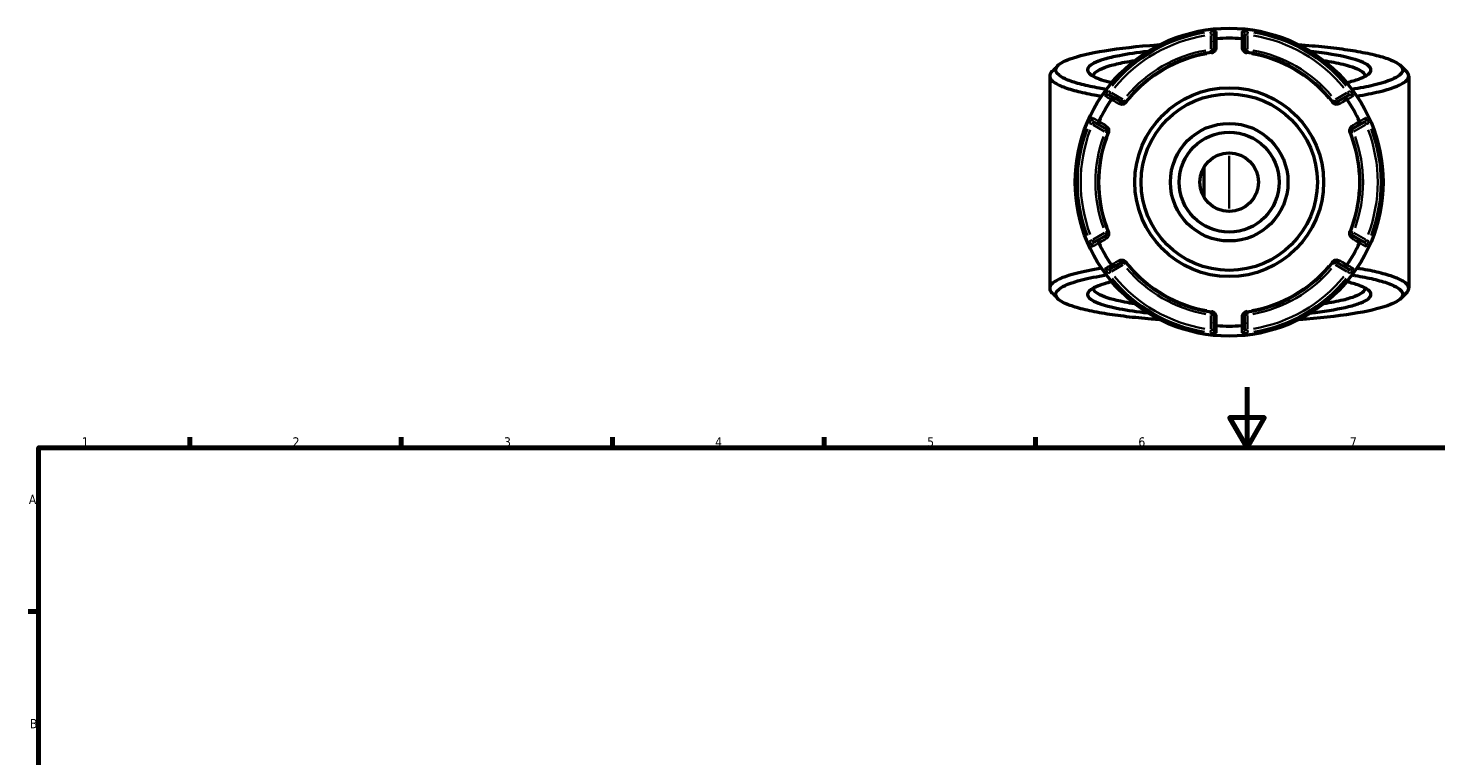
# Model space of a CAD drawing. Header units: millimetres. Extents: x 0 to 898, y 0 to 835.
# Tile 8 of 10: x 17 to 483, y 472 to 713. Entities that reach past the tile are written whole.
import ezdxf

# ---------------------------------------------------------------- set-up
doc = ezdxf.new("R2010")
doc.units = ezdxf.units.MM
for name, color, linetype, lineweight in [('Border (ANSI)', 7, 'Continuous', 70), ('Visible (ANSI)', 7, 'Continuous', 50), ('Visible Narrow (ANSI)', 7, 'Continuous', 35)]:
    doc.layers.add(name, color=color, linetype=linetype, lineweight=lineweight)
doc.styles.add('Note Text (ANSI)', font='tahoma.ttf')

# ---------------------------------------------------------------- blocks, each defined once
blk = doc.blocks.new('Borders Default Border')
at = {"layer": 'Border (ANSI)'}
for p, q in [((70.08, 574), (70.08, 577.45)), ((140.17, 574), (140.17, 577.45)), ((210.25, 574), (210.25, 577.45)), ((280.33, 574), (280.33, 577.45)), ((350.42, 574), (350.42, 577.45)), ((20, 519.75), (16.55, 519.75))]:
    blk.add_line(p, q, dxfattribs=at)
at = {"layer": 'Border (ANSI)', "flags": 128}
for points in [[(420.5, 594), (420.5, 574), (414.73, 584), (426.27, 584), (420.5, 574)], [(20, 20), (20, 574), (821, 574), (821, 20), (20, 20)]]:
    blk.add_lwpolyline(points, dxfattribs=at)
at = {"layer": 'Border (ANSI)', "char_height": 3.05, "attachment_point": 7, "style": 'Note Text (ANSI)'}
for s, insert in [('1', (34.35, 574.4)), ('2', (104.2, 574.4)), ('3', (174.26, 574.34)), ('4', (244.23, 574.4)), ('5', (314.48, 574.34)), ('6', (384.49, 574.34)), ('7', (454.6, 574.4)), ('A', (16.78, 555.35)), ('B', (17.15, 481.1))]:
    blk.add_mtext(s, dxfattribs=dict(at, insert=insert))

msp = doc.modelspace()

# ---------------------------------------------------------------- linework, layer by layer
at = {"layer": 'Visible (ANSI)'}
for p, q in [((409.491, 710.798), (409.491, 708.448)), ((419.691, 708.448), (419.691, 710.798)), ((409.491, 708.448), (409.491, 705.865)), ((419.691, 705.865), (419.691, 708.448)), ((355.091, 697.086), (355.091, 626.787)), ((474.091, 697.086), (474.091, 626.787)), ((376.861, 689.609), (374.825, 690.784)), ((454.357, 690.784), (452.321, 689.609)), ((379.098, 688.317), (376.861, 689.609)), ((452.321, 689.609), (450.084, 688.317)), ((369.725, 681.951), (371.761, 680.775)), ((457.421, 680.775), (459.457, 681.951)), ((371.761, 680.775), (373.998, 679.484)), ((455.184, 679.484), (457.421, 680.775)), ((406.151, 666.794), (406.151, 657.079)), ((373.998, 644.389), (371.761, 643.097)), ((457.421, 643.097), (455.184, 644.389)), ((371.761, 643.097), (369.725, 641.922)), ((459.457, 641.922), (457.421, 643.097)), ((376.861, 634.264), (379.098, 635.555)), ((450.084, 635.555), (452.321, 634.264)), ((374.825, 633.089), (376.861, 634.264)), ((452.321, 634.264), (454.357, 633.089)), ((409.491, 618.008), (409.491, 615.425)), ((419.691, 615.425), (419.691, 618.008)), ((409.491, 615.425), (409.491, 613.074)), ((419.691, 613.074), (419.691, 615.425))]:
    msp.add_line(p, q, dxfattribs=at)
for radius in [51, 31.278, 29.214, 19.476, 16.555, 9.738]:
    msp.add_circle((414.591, 661.936), radius, dxfattribs=at)
for radius, start, end in [(47.656, 84.99009, 95.00991), (43.35, 97.90565, 142.09435), (43.35, 37.90565, 82.09435), (47.656, 144.99009, 155.00991), (47.656, 24.99009, 35.00991), (43.35, 157.90565, 202.09435), (43.35, 337.90565, 22.09435), (47.656, 204.99009, 215.00991), (47.656, 324.99009, 335.00991), (43.35, 217.90565, 262.09435), (43.35, 277.90565, 322.09435), (47.656, 264.99009, 275.00991)]:
    msp.add_arc((414.591, 661.936), radius, start, end, dxfattribs=at)
for points, knots in [([(409.491, 708.448), (409.491, 708.449), (409.491, 708.451), (409.492, 708.571), (409.515, 708.688), (409.604, 708.909), (409.67, 709.011), (409.838, 709.188), (409.939, 709.261), (410.162, 709.366), (410.281, 709.398), (410.404, 709.409)], [-0.15364842, -0.15364842, -0.15364842, -0.15364842, -0.15317321, -0.15317321, -0.11406278, -0.11406278, -0.07546114, -0.07546114, -0.03695909, -0.03695909, 0, 0, 0, 0]), ([(419.691, 708.448), (419.691, 708.449), (419.691, 708.451), (419.69, 708.571), (419.667, 708.688), (419.578, 708.909), (419.512, 709.011), (419.345, 709.188), (419.243, 709.261), (419.02, 709.366), (418.901, 709.398), (418.779, 709.409)], [-0.00047632, -0.00047632, -0.00047632, -0.00047632, 0, 0, 0.03920164, 0.03920164, 0.07789329, 0.07789329, 0.11648513, 0.11648513, 0.1535304, 0.1535304, 0.1535304, 0.1535304]), ([(373.884, 692.66), (373.067, 692.791), (372.275, 692.925), (369.373, 693.446), (367.441, 693.858), (363.928, 694.757), (362.378, 695.247), (359.853, 696.262), (358.877, 696.788), (357.064, 698.23), (356.798, 699.164), (357.418, 700.084), (358.038, 701.004), (359.545, 701.908), (364.617, 703.759), (368.513, 704.683), (378.293, 706.286), (384.249, 706.953), (391.061, 707.445), (391.356, 707.466), (391.653, 707.487)], [0.7867953, 0.7867953, 0.7867953, 0.7867953, 0.8471508, 0.8471508, 1.0154019, 1.0154019, 1.194596, 1.194596, 1.3737901, 1.3737901, 1.6774634, 1.6774634, 1.6774634, 1.9811367, 1.9811367, 2.3404576, 2.3404576, 2.7142273, 2.7142273, 2.7310823, 2.7310823, 2.7310823, 2.7310823]), ([(387.618, 705.219), (384.094, 704.827), (380.91, 704.358), (376.299, 703.462), (374.631, 703.066), (371.798, 702.232), (370.633, 701.793), (368.319, 700.621), (367.591, 699.866), (367.591, 699.111), (367.591, 698.356), (368.319, 697.602), (371.11, 696.188), (373.127, 695.526), (375.697, 694.924)], [0.6110292, 0.6110292, 0.6110292, 0.6110292, 0.8856997, 0.8856997, 1.076369, 1.076369, 1.2670383, 1.2670383, 1.5707963, 1.5707963, 1.5707963, 1.8745543, 1.8745543, 2.1671061, 2.1671061, 2.1671061, 2.1671061]), ([(409.491, 705.865), (409.491, 705.726), (409.463, 705.586), (409.319, 705.269), (409.173, 705.091), (408.854, 704.927), (408.743, 704.89), (408.629, 704.874)], [0, 0, 0, 0, 0.11734182, 0.11734182, 0.27620858, 0.27620858, 0.34541645, 0.34541645, 0.34541645, 0.34541645]), ([(420.554, 704.874), (420.511, 704.88), (420.469, 704.889), (420.361, 704.918), (420.298, 704.943), (420.161, 705.012), (420.091, 705.061), (419.975, 705.163), (419.927, 705.216), (419.826, 705.353), (419.78, 705.441), (419.71, 705.64), (419.691, 705.753), (419.691, 705.865)], [0, 0, 0, 0, 0.02585168, 0.02585168, 0.06721438, 0.06721438, 0.12305037, 0.12305037, 0.17415567, 0.17415567, 0.25081718, 0.25081718, 0.34541583, 0.34541583, 0.34541583, 0.34541583]), ([(437.53, 707.487), (439.063, 707.381), (440.567, 707.264), (444.873, 706.892), (447.581, 706.61), (452.659, 705.976), (455.03, 705.625), (459.511, 704.839), (461.593, 704.401), (465.231, 703.472), (466.787, 702.982), (470.198, 701.613), (471.512, 700.701), (471.938, 699.778), (472.363, 698.856), (471.899, 697.923), (468.996, 695.96), (466.214, 694.943), (460.32, 693.542), (457.936, 693.081), (455.296, 692.661)], [0.4105104, 0.4105104, 0.4105104, 0.4105104, 0.4977611, 0.4977611, 0.6662728, 0.6662728, 0.8347845, 0.8347845, 1.0143978, 1.0143978, 1.1940112, 1.1940112, 1.4977294, 1.4977294, 1.4977294, 1.8014476, 1.8014476, 2.1597208, 2.1597208, 2.3547973, 2.3547973, 2.3547973, 2.3547973]), ([(453.486, 694.924), (455.061, 695.293), (456.428, 695.683), (459.488, 696.78), (460.749, 697.516), (461.288, 698.265), (461.827, 699.014), (461.644, 699.776), (459.624, 701.448), (457.367, 702.344), (450.882, 703.946), (446.639, 704.65), (441.666, 705.208), (441.615, 705.214), (441.565, 705.219)], [0.9744866, 0.9744866, 0.9744866, 0.9744866, 1.1536122, 1.1536122, 1.4570397, 1.4570397, 1.4570397, 1.7604673, 1.7604673, 2.1418878, 2.1418878, 2.5266456, 2.5266456, 2.5305634, 2.5305634, 2.5305634, 2.5305634]), ([(369.599, 696.955), (369.592, 697.015), (369.589, 697.076), (369.592, 697.136), (369.624, 697.859), (370.353, 698.582), (372.614, 699.703), (373.744, 700.123), (376.481, 700.919), (378.086, 701.297), (380.976, 701.855), (382.126, 702.053), (383.341, 702.24)], [-1.59618364, -1.59618364, -1.59618364, -1.59618364, -1.57079631, -1.57079631, -1.57079631, -1.26703832, -1.26703832, -1.07636902, -1.07636902, -0.88569971, -0.88569971, -0.77256699, -0.77256699, -0.77256699, -0.77256699]), ([(445.84, 702.24), (448.279, 701.864), (450.455, 701.444), (455.416, 700.23), (457.609, 699.373), (459.354, 697.98), (459.642, 697.467), (459.583, 696.955)], [-2.36902561, -2.36902561, -2.36902561, -2.36902561, -2.14188777, -2.14188777, -1.76046728, -1.76046728, -1.54540901, -1.54540901, -1.54540901, -1.54540901]), ([(355.829, 698.57), (355.687, 698.428), (355.565, 698.285), (355.463, 698.141), (354.791, 697.191), (355.033, 696.225), (356.861, 694.732), (357.853, 694.188), (360.437, 693.136), (362.028, 692.629), (365.645, 691.696), (367.639, 691.268), (370.639, 690.727), (371.461, 690.587), (372.308, 690.452)], [-1.72323137, -1.72323137, -1.72323137, -1.72323137, -1.67746339, -1.67746339, -1.67746339, -1.37379006, -1.37379006, -1.19459598, -1.19459598, -1.0154019, -1.0154019, -0.84715078, -0.84715078, -0.78665334, -0.78665334, -0.78665334, -0.78665334]), ([(456.872, 690.452), (459.606, 690.889), (462.07, 691.368), (468.145, 692.822), (470.994, 693.875), (473.933, 695.907), (474.38, 696.872), (473.909, 697.826), (473.786, 698.075), (473.6, 698.323), (473.352, 698.57)], [-2.35493931, -2.35493931, -2.35493931, -2.35493931, -2.15972076, -2.15972076, -1.8014476, -1.8014476, -1.49772942, -1.49772942, -1.49772942, -1.41836128, -1.41836128, -1.41836128, -1.41836128]), ([(375.573, 689.299), (375.643, 689.4), (375.73, 689.487), (375.933, 689.628), (376.047, 689.679), (376.284, 689.736), (376.405, 689.741), (376.641, 689.709), (376.754, 689.67), (376.858, 689.61), (376.86, 689.61), (376.861, 689.609)], [-0.15353049, -0.15353049, -0.15353049, -0.15353049, -0.11648517, -0.11648517, -0.07789322, -0.07789322, -0.03920168, -0.03920168, 0, 0, 0.00047624, 0.00047624, 0.00047624, 0.00047624]), ([(380.387, 688.569), (380.36, 688.535), (380.332, 688.503), (380.253, 688.425), (380.2, 688.382), (380.072, 688.298), (379.995, 688.262), (379.848, 688.212), (379.778, 688.197), (379.607, 688.178), (379.508, 688.183), (379.3, 688.222), (379.194, 688.262), (379.098, 688.317)], [0, 0, 0, 0, 0.02585168, 0.02585168, 0.06721438, 0.06721438, 0.12288915, 0.12288915, 0.17445287, 0.17445287, 0.25141662, 0.25141662, 0.34541603, 0.34541603, 0.34541603, 0.34541603]), ([(450.084, 688.317), (449.964, 688.248), (449.829, 688.202), (449.474, 688.168), (449.235, 688.21), (448.937, 688.415), (448.859, 688.487), (448.795, 688.569)], [0, 0, 0, 0, 0.11734182, 0.11734182, 0.28278882, 0.28278882, 0.34541683, 0.34541683, 0.34541683, 0.34541683]), ([(452.321, 689.609), (452.323, 689.61), (452.324, 689.61), (452.428, 689.67), (452.541, 689.709), (452.777, 689.741), (452.898, 689.736), (453.135, 689.679), (453.249, 689.628), (453.452, 689.487), (453.539, 689.4), (453.609, 689.299)], [-0.15364842, -0.15364842, -0.15364842, -0.15364842, -0.15317332, -0.15317332, -0.11406282, -0.11406282, -0.07546135, -0.07546135, -0.03695915, -0.03695915, 0, 0, 0, 0]), ([(371.761, 680.775), (371.76, 680.776), (371.758, 680.777), (371.655, 680.837), (371.564, 680.916), (371.418, 681.104), (371.363, 681.212), (371.293, 681.445), (371.28, 681.57), (371.301, 681.816), (371.333, 681.935), (371.385, 682.046)], [-0.15364842, -0.15364842, -0.15364842, -0.15364842, -0.15317331, -0.15317331, -0.11406282, -0.11406282, -0.07546133, -0.07546133, -0.03695914, -0.03695914, 0, 0, 0, 0]), ([(457.797, 682.046), (457.849, 681.935), (457.881, 681.816), (457.902, 681.57), (457.889, 681.445), (457.82, 681.212), (457.764, 681.104), (457.618, 680.916), (457.527, 680.837), (457.424, 680.777), (457.423, 680.776), (457.421, 680.775)], [-0.1535305, -0.1535305, -0.1535305, -0.1535305, -0.11648518, -0.11648518, -0.0778932, -0.0778932, -0.03920169, -0.03920169, 0, 0, 0.00047622, 0.00047622, 0.00047622, 0.00047622]), ([(373.998, 679.484), (374.118, 679.415), (374.225, 679.32), (374.431, 679.032), (374.513, 678.807), (374.488, 678.447), (374.465, 678.341), (374.424, 678.242)], [0, 0, 0, 0, 0.11734182, 0.11734182, 0.28109054, 0.28109054, 0.34541684, 0.34541684, 0.34541684, 0.34541684]), ([(454.758, 678.242), (454.741, 678.282), (454.728, 678.323), (454.7, 678.43), (454.689, 678.497), (454.681, 678.65), (454.688, 678.735), (454.718, 678.887), (454.74, 678.955), (454.809, 679.113), (454.863, 679.196), (455, 679.356), (455.088, 679.428), (455.184, 679.484)], [0, 0, 0, 0, 0.02585168, 0.02585168, 0.06721438, 0.06721438, 0.12292214, 0.12292214, 0.17440412, 0.17440412, 0.25131567, 0.25131567, 0.345416, 0.345416, 0.345416, 0.345416]), ([(374.424, 645.631), (374.441, 645.591), (374.454, 645.55), (374.482, 645.443), (374.493, 645.376), (374.501, 645.223), (374.494, 645.138), (374.464, 644.986), (374.442, 644.918), (374.373, 644.76), (374.319, 644.677), (374.182, 644.516), (374.094, 644.444), (373.998, 644.389)], [0, 0, 0, 0, 0.02585168, 0.02585168, 0.06721438, 0.06721438, 0.12292214, 0.12292214, 0.17440412, 0.17440412, 0.25131567, 0.25131567, 0.345416, 0.345416, 0.345416, 0.345416]), ([(455.184, 644.389), (455.064, 644.458), (454.957, 644.553), (454.751, 644.841), (454.669, 645.065), (454.694, 645.426), (454.717, 645.532), (454.758, 645.631)], [0, 0, 0, 0, 0.11734182, 0.11734182, 0.28109054, 0.28109054, 0.34541684, 0.34541684, 0.34541684, 0.34541684]), ([(371.385, 641.827), (371.333, 641.938), (371.301, 642.057), (371.28, 642.303), (371.293, 642.427), (371.363, 642.661), (371.418, 642.769), (371.564, 642.957), (371.655, 643.035), (371.758, 643.096), (371.76, 643.097), (371.761, 643.097)], [-0.1535305, -0.1535305, -0.1535305, -0.1535305, -0.11648518, -0.11648518, -0.0778932, -0.0778932, -0.03920169, -0.03920169, 0, 0, 0.00047622, 0.00047622, 0.00047622, 0.00047622]), ([(457.421, 643.097), (457.423, 643.097), (457.424, 643.096), (457.527, 643.035), (457.618, 642.957), (457.764, 642.769), (457.82, 642.661), (457.889, 642.427), (457.902, 642.303), (457.881, 642.057), (457.849, 641.938), (457.797, 641.827)], [-0.15364842, -0.15364842, -0.15364842, -0.15364842, -0.15317331, -0.15317331, -0.11406282, -0.11406282, -0.07546133, -0.07546133, -0.03695914, -0.03695914, 0, 0, 0, 0]), ([(376.861, 634.264), (376.86, 634.263), (376.858, 634.262), (376.754, 634.203), (376.641, 634.164), (376.405, 634.131), (376.284, 634.137), (376.047, 634.194), (375.933, 634.245), (375.73, 634.386), (375.643, 634.473), (375.573, 634.574)], [-0.15364842, -0.15364842, -0.15364842, -0.15364842, -0.15317329, -0.15317329, -0.11406281, -0.11406281, -0.0754613, -0.0754613, -0.03695913, -0.03695913, 0, 0, 0, 0]), ([(379.098, 635.555), (379.218, 635.625), (379.353, 635.67), (379.708, 635.705), (379.947, 635.663), (380.246, 635.458), (380.323, 635.386), (380.387, 635.304)], [0, 0, 0, 0, 0.11734182, 0.11734182, 0.28278882, 0.28278882, 0.34541683, 0.34541683, 0.34541683, 0.34541683]), ([(448.795, 635.304), (448.822, 635.338), (448.85, 635.37), (448.929, 635.448), (448.982, 635.49), (449.11, 635.574), (449.187, 635.611), (449.334, 635.66), (449.404, 635.675), (449.576, 635.695), (449.674, 635.69), (449.882, 635.651), (449.988, 635.611), (450.084, 635.555)], [0, 0, 0, 0, 0.02585168, 0.02585168, 0.06721438, 0.06721438, 0.12288915, 0.12288915, 0.17445287, 0.17445287, 0.25141662, 0.25141662, 0.34541603, 0.34541603, 0.34541603, 0.34541603]), ([(453.609, 634.574), (453.539, 634.473), (453.452, 634.386), (453.249, 634.245), (453.135, 634.194), (452.898, 634.137), (452.777, 634.131), (452.541, 634.164), (452.428, 634.203), (452.324, 634.262), (452.323, 634.263), (452.321, 634.264)], [-0.15353049, -0.15353049, -0.15353049, -0.15353049, -0.11648517, -0.11648517, -0.07789322, -0.07789322, -0.03920168, -0.03920168, 0, 0, 0.00047624, 0.00047624, 0.00047624, 0.00047624]), ([(372.31, 633.42), (369.107, 632.908), (366.275, 632.339), (360.163, 630.763), (357.539, 629.695), (355.033, 627.648), (354.791, 626.682), (355.463, 625.731), (355.565, 625.588), (355.687, 625.445), (355.829, 625.303)], [0.78665334, 0.78665334, 0.78665334, 0.78665334, 1.0154019, 1.0154019, 1.37379006, 1.37379006, 1.67746339, 1.67746339, 1.67746339, 1.72323137, 1.72323137, 1.72323137, 1.72323137]), ([(391.653, 616.386), (390.711, 616.451), (389.781, 616.52), (385.975, 616.823), (383.209, 617.091), (377.999, 617.697), (375.555, 618.036), (370.909, 618.797), (368.735, 619.224), (364.902, 620.133), (363.243, 620.615), (359.545, 621.965), (358.038, 622.869), (357.418, 623.789), (356.798, 624.708), (357.064, 625.643), (359.55, 627.62), (362.116, 628.652), (368.051, 630.17), (370.792, 630.719), (373.886, 631.212)], [-2.7310823, -2.7310823, -2.7310823, -2.7310823, -2.6775194, -2.6775194, -2.5089885, -2.5089885, -2.3404576, -2.3404576, -2.1607971, -2.1607971, -1.9811367, -1.9811367, -1.6774634, -1.6774634, -1.6774634, -1.3737901, -1.3737901, -1.0154019, -1.0154019, -0.7867953, -0.7867953, -0.7867953, -0.7867953]), ([(455.298, 631.212), (455.661, 631.154), (456.02, 631.096), (458.589, 630.664), (460.606, 630.262), (464.306, 629.383), (465.958, 628.902), (468.696, 627.901), (469.782, 627.382), (471.899, 625.95), (472.363, 625.017), (471.938, 624.094), (471.512, 623.172), (470.198, 622.26), (465.519, 620.382), (461.823, 619.439), (452.388, 617.785), (446.577, 617.087), (439.295, 616.512), (438.417, 616.447), (437.53, 616.386)], [-2.3547973, -2.3547973, -2.3547973, -2.3547973, -2.3279463, -2.3279463, -2.1597208, -2.1597208, -1.9805842, -1.9805842, -1.8014476, -1.8014476, -1.4977294, -1.4977294, -1.4977294, -1.1940112, -1.1940112, -0.8347845, -0.8347845, -0.4610233, -0.4610233, -0.4105104, -0.4105104, -0.4105104, -0.4105104]), ([(473.352, 625.303), (473.6, 625.55), (473.786, 625.798), (473.909, 626.047), (474.38, 627.001), (473.933, 627.966), (471.789, 629.448), (470.682, 629.986), (467.876, 631.023), (466.179, 631.521), (462.366, 632.434), (460.283, 632.851), (457.625, 633.299), (457.252, 633.36), (456.874, 633.421)], [1.41836128, 1.41836128, 1.41836128, 1.41836128, 1.49772942, 1.49772942, 1.49772942, 1.8014476, 1.8014476, 1.98058418, 1.98058418, 2.15972076, 2.15972076, 2.32794635, 2.32794635, 2.35493931, 2.35493931, 2.35493931, 2.35493931]), ([(375.696, 628.949), (374.8, 628.739), (373.972, 628.522), (371.798, 627.882), (370.633, 627.444), (368.319, 626.271), (367.591, 625.516), (367.591, 624.761), (367.591, 624.007), (368.319, 623.252), (371.526, 621.627), (374.41, 620.778), (380.91, 619.515), (384.095, 619.046), (387.618, 618.654)], [-2.1671061, -2.1671061, -2.1671061, -2.1671061, -2.0652236, -2.0652236, -1.8745543, -1.8745543, -1.5707963, -1.5707963, -1.5707963, -1.2670383, -1.2670383, -0.8856997, -0.8856997, -0.6110292, -0.6110292, -0.6110292, -0.6110292]), ([(383.341, 621.633), (382.126, 621.82), (380.976, 622.018), (376.272, 622.926), (373.485, 623.737), (370.353, 625.291), (369.624, 626.013), (369.592, 626.737), (369.589, 626.797), (369.592, 626.858), (369.599, 626.918)], [0.77256699, 0.77256699, 0.77256699, 0.77256699, 0.88569971, 0.88569971, 1.26703832, 1.26703832, 1.57079631, 1.57079631, 1.57079631, 1.59618364, 1.59618364, 1.59618364, 1.59618364]), ([(441.565, 618.654), (442.058, 618.708), (442.545, 618.765), (447.394, 619.349), (451.175, 619.999), (455.753, 621.13), (457.126, 621.553), (459.343, 622.434), (460.186, 622.891), (461.644, 624.096), (461.827, 624.859), (461.288, 625.608), (460.749, 626.357), (459.488, 627.093), (456.428, 628.189), (455.059, 628.58), (453.484, 628.948)], [-2.5305634, -2.5305634, -2.5305634, -2.5305634, -2.4921111, -2.4921111, -2.1418878, -2.1418878, -1.9511775, -1.9511775, -1.7604673, -1.7604673, -1.4570397, -1.4570397, -1.4570397, -1.1536122, -1.1536122, -0.9744866, -0.9744866, -0.9744866, -0.9744866]), ([(459.583, 626.918), (459.642, 626.406), (459.354, 625.893), (458.167, 624.945), (457.342, 624.508), (455.189, 623.667), (453.861, 623.262), (450.455, 622.428), (448.28, 622.009), (445.841, 621.633)], [1.54540901, 1.54540901, 1.54540901, 1.54540901, 1.76046728, 1.76046728, 1.95117753, 1.95117753, 2.14188777, 2.14188777, 2.36902561, 2.36902561, 2.36902561, 2.36902561]), ([(408.629, 618.998), (408.671, 618.992), (408.714, 618.984), (408.821, 618.954), (408.884, 618.93), (409.021, 618.861), (409.091, 618.812), (409.207, 618.71), (409.255, 618.657), (409.356, 618.519), (409.402, 618.432), (409.473, 618.232), (409.491, 618.12), (409.491, 618.008)], [0, 0, 0, 0, 0.02585168, 0.02585168, 0.06721438, 0.06721438, 0.12305037, 0.12305037, 0.17415567, 0.17415567, 0.25081718, 0.25081718, 0.34541583, 0.34541583, 0.34541583, 0.34541583]), ([(419.691, 618.008), (419.691, 618.146), (419.719, 618.287), (419.863, 618.604), (420.01, 618.781), (420.329, 618.946), (420.439, 618.982), (420.554, 618.998)], [0, 0, 0, 0, 0.11734182, 0.11734182, 0.27620858, 0.27620858, 0.34541645, 0.34541645, 0.34541645, 0.34541645]), ([(410.404, 614.464), (410.281, 614.475), (410.162, 614.507), (409.939, 614.612), (409.838, 614.685), (409.67, 614.862), (409.604, 614.964), (409.515, 615.184), (409.492, 615.302), (409.491, 615.422), (409.491, 615.423), (409.491, 615.425)], [-0.1535304, -0.1535304, -0.1535304, -0.1535304, -0.11648513, -0.11648513, -0.07789329, -0.07789329, -0.03920164, -0.03920164, 0, 0, 0.00047632, 0.00047632, 0.00047632, 0.00047632]), ([(419.691, 615.425), (419.691, 615.423), (419.691, 615.422), (419.69, 615.302), (419.667, 615.184), (419.578, 614.964), (419.512, 614.862), (419.345, 614.685), (419.243, 614.612), (419.02, 614.507), (418.901, 614.475), (418.779, 614.464)], [-0.15364842, -0.15364842, -0.15364842, -0.15364842, -0.15317321, -0.15317321, -0.11406278, -0.11406278, -0.07546114, -0.07546114, -0.03695909, -0.03695909, 0, 0, 0, 0])]:
    msp.add_open_spline(points, degree=3, knots=knots, dxfattribs=at)
for points in [[(410.429, 709.411), (410.421, 709.41), (410.412, 709.409), (410.404, 709.409)], [(418.779, 709.409), (418.77, 709.409), (418.761, 709.41), (418.753, 709.411)], [(355.829, 698.57), (356.487, 699.228), (357.145, 699.886), (357.802, 700.544)], [(471.38, 700.544), (472.037, 699.886), (472.695, 699.228), (473.353, 698.57)], [(375.573, 689.299), (375.568, 689.292), (375.563, 689.285), (375.558, 689.278)], [(453.624, 689.278), (453.619, 689.285), (453.614, 689.292), (453.609, 689.299)], [(371.396, 682.069), (371.392, 682.062), (371.389, 682.054), (371.385, 682.046)], [(457.797, 682.046), (457.793, 682.054), (457.79, 682.062), (457.786, 682.069)], [(371.385, 641.827), (371.389, 641.819), (371.392, 641.811), (371.396, 641.803)], [(457.786, 641.803), (457.79, 641.811), (457.793, 641.819), (457.797, 641.827)], [(375.558, 634.595), (375.563, 634.588), (375.568, 634.581), (375.573, 634.574)], [(453.609, 634.574), (453.614, 634.581), (453.619, 634.588), (453.624, 634.595)], [(357.802, 623.329), (357.145, 623.987), (356.487, 624.645), (355.829, 625.303)], [(473.353, 625.303), (472.695, 624.645), (472.037, 623.987), (471.38, 623.329)], [(410.404, 614.464), (410.412, 614.463), (410.421, 614.463), (410.429, 614.462)], [(418.753, 614.462), (418.761, 614.463), (418.77, 614.463), (418.779, 614.464)]]:
    msp.add_open_spline(points, degree=3, dxfattribs=at)
at = {"layer": 'Visible Narrow (ANSI)'}
for p, q in [((408.369, 711.745), (408.482, 710.839)), ((408.491, 710.521), (408.491, 706.11)), ((420.691, 706.11), (420.691, 710.521)), ((420.7, 710.839), (420.813, 711.745)), ((408.502, 705.787), (408.628, 704.877)), ((409.488, 705.865), (408.57, 705.865)), ((408.629, 704.874), (408.665, 704.611)), ((420.613, 705.865), (419.694, 705.865)), ((420.517, 704.611), (420.553, 704.874)), ((420.554, 704.877), (420.68, 705.787)), ((375.295, 691.678), (374.567, 692.229)), ((379.386, 689.306), (375.566, 691.511)), ((453.616, 691.511), (449.796, 689.306)), ((454.615, 692.229), (453.888, 691.678)), ((379.559, 689.115), (379.099, 688.32)), ((380.384, 688.571), (379.66, 689.135)), ((380.597, 688.406), (380.387, 688.569)), ((448.795, 688.569), (448.586, 688.406)), ((449.522, 689.135), (448.798, 688.571)), ((450.083, 688.32), (449.623, 689.115)), ((368.344, 681.452), (369.185, 681.097)), ((459.997, 681.097), (460.838, 681.452)), ((369.466, 680.946), (373.286, 678.74)), ((373.996, 679.481), (373.537, 678.686)), ((373.571, 678.588), (374.422, 678.243)), ((374.425, 678.241), (374.671, 678.142)), ((454.512, 678.142), (454.757, 678.241)), ((454.761, 678.243), (455.612, 678.588)), ((455.645, 678.686), (455.186, 679.481)), ((455.896, 678.74), (459.716, 680.946)), ((414.591, 653.172), (414.591, 670.701)), ((373.286, 645.132), (369.466, 642.927)), ((373.537, 645.187), (373.996, 644.392)), ((374.422, 645.63), (373.571, 645.284)), ((374.671, 645.731), (374.425, 645.631)), ((454.757, 645.631), (454.512, 645.731)), ((455.612, 645.284), (454.761, 645.63)), ((455.186, 644.392), (455.645, 645.187)), ((459.716, 642.927), (455.896, 645.132)), ((369.185, 642.776), (368.344, 642.421)), ((460.838, 642.421), (459.997, 642.776)), ((375.566, 632.361), (379.386, 634.567)), ((379.099, 635.553), (379.559, 634.757)), ((379.66, 634.738), (380.384, 635.302)), ((380.387, 635.304), (380.597, 635.467)), ((448.586, 635.467), (448.795, 635.304)), ((448.798, 635.302), (449.522, 634.738)), ((449.623, 634.757), (450.083, 635.553)), ((449.796, 634.567), (453.616, 632.361)), ((374.567, 631.643), (375.295, 632.194)), ((453.888, 632.194), (454.615, 631.643)), ((408.491, 617.763), (408.491, 613.352)), ((408.628, 618.995), (408.502, 618.086)), ((408.57, 618.008), (409.488, 618.008)), ((408.665, 619.262), (408.629, 618.999)), ((419.694, 618.008), (420.613, 618.008)), ((420.553, 618.999), (420.517, 619.262)), ((420.68, 618.086), (420.554, 618.995)), ((420.691, 613.352), (420.691, 617.763)), ((408.482, 613.034), (408.369, 612.128)), ((420.813, 612.128), (420.7, 613.034))]:
    msp.add_line(p, q, dxfattribs=at)
for radius, start, end in [(50.205, 99.40871, 140.59129), (49.209, 99.40871, 140.59129), (49.209, 39.40871, 80.59129), (50.205, 39.40871, 80.59129), (44.35, 100.11509, 139.88491), (44.35, 40.11509, 79.88491), (43.057, 100.11509, 139.88491), (43.057, 40.11509, 79.88491), (50.205, 159.40871, 200.59129), (49.209, 159.40871, 200.59129), (44.35, 160.11509, 199.88491), (43.057, 160.11509, 199.88491), (43.057, 340.11509, 19.88491), (44.35, 340.11509, 19.88491), (49.209, 339.40871, 20.59129), (50.205, 339.40871, 20.59129), (50.205, 219.40871, 260.59129), (49.209, 219.40871, 260.59129), (44.35, 220.11509, 259.88491), (43.057, 220.11509, 259.88491), (43.057, 280.11509, 319.88491), (44.35, 280.11509, 319.88491), (49.209, 279.40871, 320.59129), (50.205, 279.40871, 320.59129)]:
    msp.add_arc((414.591, 661.936), radius, start, end, dxfattribs=at)
for centre, major_axis, ratio, start_param, end_param in [((410.491, 710.798), (-1, 0), 0.9961681, 4.8701533, 6.2088152), ((418.691, 710.798), (1, 0), 0.9961681, 0.0743701, 1.413032), ((410.491, 705.865), (-1, 0), 0.7055719, 4.8533994, 6.2079334), ((418.691, 705.865), (1, 0), 0.7055719, 0.0752519, 1.4297859), ((374.325, 689.918), (0.5, 0.866), 0.9961681, 0.0743701, 1.413032), ((454.857, 689.918), (-0.5, 0.866), 0.9961681, 4.8701533, 6.2088152), ((378.598, 687.451), (0.5, 0.866), 0.7055719, 0.0752519, 1.4297859), ((450.584, 687.451), (-0.5, 0.866), 0.7055719, 4.8533994, 6.2079334), ((370.225, 682.817), (-0.5, -0.866), 0.9961681, 4.8701533, 6.2088152), ((458.957, 682.817), (0.5, -0.866), 0.9961681, 0.0743701, 1.413032), ((374.498, 680.35), (-0.5, -0.866), 0.7055719, 4.8533994, 6.2079334), ((454.684, 680.35), (0.5, -0.866), 0.7055719, 0.0752519, 1.4297859), ((374.498, 643.523), (-0.5, 0.866), 0.7055719, 0.0752519, 1.4297859), ((454.684, 643.523), (0.5, 0.866), 0.7055719, 4.8533994, 6.2079334), ((370.225, 641.056), (-0.5, 0.866), 0.9961681, 0.0743701, 1.413032), ((458.957, 641.056), (0.5, 0.866), 0.9961681, 4.8701533, 6.2088152), ((378.598, 636.421), (0.5, -0.866), 0.7055719, 4.8533994, 6.2079334), ((450.584, 636.421), (-0.5, -0.866), 0.7055719, 0.0752519, 1.4297859), ((374.325, 633.955), (0.5, -0.866), 0.9961681, 4.8701533, 6.2088152), ((454.857, 633.955), (-0.5, -0.866), 0.9961681, 0.0743701, 1.413032), ((410.491, 618.008), (-1, 0), 0.7055719, 0.0752519, 1.4297859), ((418.691, 618.008), (1, 0), 0.7055719, 4.8533994, 6.2079334), ((410.491, 613.074), (-1, 0), 0.9961681, 0.0743701, 1.413032), ((418.691, 613.074), (1, 0), 0.9961681, 4.8701533, 6.2088152)]:
    msp.add_ellipse(centre, major_axis=major_axis, ratio=ratio, start_param=start_param, end_param=end_param, dxfattribs=at)
for points, knots in [([(410.408, 711.791), (410.408, 711.833), (410.231, 711.86), (409.682, 711.864), (409.372, 711.851), (408.817, 711.805), (408.592, 711.782), (408.368, 711.754)], [-0.31481287, -0.31481287, -0.31481287, -0.31481287, -0.1729885, -0.1729885, -0.06653404, -0.06653404, 0, 0, 0, 0]), ([(408.491, 710.766), (408.601, 710.793), (408.711, 710.816), (408.983, 710.86), (409.135, 710.872), (409.404, 710.867), (409.491, 710.84), (409.491, 710.798)], [0, 0, 0, 0, 0.06653404, 0.06653404, 0.1729885, 0.1729885, 0.31481287, 0.31481287, 0.31481287, 0.31481287]), ([(410.404, 709.409), (410.404, 709.535), (410.404, 709.661), (410.405, 710.069), (410.405, 710.35), (410.406, 710.632), (410.406, 710.958), (410.407, 711.284), (410.408, 711.67), (410.408, 711.731), (410.408, 711.791)], [-3.9279381, -3.9279381, -3.9279381, -3.9279381, -3.4952555, -3.4952555, -2.5298299, -2.5298299, -2.5298299, -1.4124721, -1.4124721, -1.2046153, -1.2046153, -1.2046153, -1.2046153]), ([(410.425, 706.569), (410.426, 706.775), (410.426, 706.981), (410.426, 707.188), (410.427, 707.929), (410.428, 708.67), (410.429, 709.411)], [-0.97913562, -0.97913562, -0.97913562, -0.97913562, -0.89183818, -0.89183818, -0.89183818, -0.5780995, -0.5780995, -0.5780995, -0.5780995]), ([(418.753, 709.411), (418.754, 708.67), (418.755, 707.928), (418.756, 707.187), (418.756, 706.981), (418.756, 706.775), (418.757, 706.569)], [-2.56571718, -2.56571718, -2.56571718, -2.56571718, -2.25190094, -2.25190094, -2.25190094, -2.16468107, -2.16468107, -2.16468107, -2.16468107]), ([(420.815, 711.754), (420.738, 711.764), (420.662, 711.773), (420.227, 711.821), (419.877, 711.847), (419.363, 711.865), (419.175, 711.863), (418.932, 711.848), (418.856, 711.837), (418.788, 711.813), (418.774, 711.803), (418.774, 711.791)], [-0.31481112, -0.31481112, -0.31481112, -0.31481112, -0.29222008, -0.29222008, -0.18520991, -0.18520991, -0.1028944, -0.1028944, -0.03957477, -0.03957477, 0, 0, 0, 0]), ([(418.774, 711.791), (418.774, 711.731), (418.775, 711.67), (418.775, 711.284), (418.776, 710.958), (418.776, 710.632), (418.777, 710.35), (418.777, 710.069), (418.778, 709.661), (418.778, 709.535), (418.779, 709.409)], [-3.2560658, -3.2560658, -3.2560658, -3.2560658, -3.048209, -3.048209, -1.9308512, -1.9308512, -1.9308512, -0.9654256, -0.9654256, -0.5327431, -0.5327431, -0.5327431, -0.5327431]), ([(419.691, 710.798), (419.691, 710.81), (419.698, 710.82), (419.731, 710.844), (419.768, 710.855), (419.887, 710.871), (419.98, 710.873), (420.232, 710.856), (420.403, 710.831), (420.616, 710.784), (420.654, 710.775), (420.691, 710.766)], [0, 0, 0, 0, 0.03957477, 0.03957477, 0.1028944, 0.1028944, 0.18520991, 0.18520991, 0.29222008, 0.29222008, 0.31481112, 0.31481112, 0.31481112, 0.31481112]), ([(408.669, 704.584), (408.901, 704.616), (409.126, 704.69), (409.776, 705.021), (410.073, 705.377), (410.367, 706.011), (410.425, 706.292), (410.425, 706.569)], [-0.34541645, -0.34541645, -0.34541645, -0.34541645, -0.27620858, -0.27620858, -0.11734182, -0.11734182, 0, 0, 0, 0]), ([(418.757, 706.569), (418.757, 706.345), (418.795, 706.12), (418.94, 705.721), (419.032, 705.545), (419.239, 705.269), (419.337, 705.163), (419.573, 704.959), (419.716, 704.861), (419.994, 704.722), (420.123, 704.673), (420.34, 704.614), (420.426, 704.596), (420.513, 704.584)], [-0.34541583, -0.34541583, -0.34541583, -0.34541583, -0.25081718, -0.25081718, -0.17415567, -0.17415567, -0.12305037, -0.12305037, -0.06721438, -0.06721438, -0.02585168, -0.02585168, 0, 0, 0, 0]), ([(374.559, 692.235), (374.296, 691.887), (374.048, 691.529), (373.742, 691.04), (373.647, 690.874), (373.538, 690.653), (373.509, 690.581), (373.495, 690.509), (373.497, 690.492), (373.507, 690.487)], [-0.31481094, -0.31481094, -0.31481094, -0.31481094, -0.18655676, -0.18655676, -0.10364264, -0.10364264, -0.03986256, -0.03986256, 0, 0, 0, 0]), ([(373.507, 690.487), (373.56, 690.456), (373.612, 690.426), (373.947, 690.234), (374.23, 690.071), (374.512, 689.909), (374.756, 689.768), (375, 689.628), (375.354, 689.425), (375.463, 689.362), (375.573, 689.299)], [-3.2560658, -3.2560658, -3.2560658, -3.2560658, -3.048209, -3.048209, -1.9308512, -1.9308512, -1.9308512, -0.9654256, -0.9654256, -0.5327431, -0.5327431, -0.5327431, -0.5327431]), ([(374.825, 690.784), (374.815, 690.79), (374.809, 690.801), (374.806, 690.842), (374.815, 690.881), (374.861, 690.993), (374.907, 691.075), (375.065, 691.309), (375.202, 691.477), (375.354, 691.634)], [0, 0, 0, 0, 0.03986256, 0.03986256, 0.10364264, 0.10364264, 0.18655676, 0.18655676, 0.31481094, 0.31481094, 0.31481094, 0.31481094]), ([(453.609, 689.299), (453.719, 689.362), (453.828, 689.425), (454.182, 689.628), (454.426, 689.768), (454.67, 689.909), (454.952, 690.071), (455.235, 690.234), (455.57, 690.426), (455.622, 690.456), (455.675, 690.487)], [-3.9279381, -3.9279381, -3.9279381, -3.9279381, -3.4952555, -3.4952555, -2.52983, -2.52983, -2.52983, -1.4124722, -1.4124722, -1.2046153, -1.2046153, -1.2046153, -1.2046153]), ([(453.828, 691.634), (453.9, 691.56), (453.968, 691.483), (454.13, 691.289), (454.213, 691.173), (454.348, 690.947), (454.383, 690.852), (454.37, 690.797), (454.365, 690.789), (454.357, 690.784)], [0, 0, 0, 0, 0.06043739, 0.06043739, 0.15713721, 0.15713721, 0.28284699, 0.28284699, 0.31481354, 0.31481354, 0.31481354, 0.31481354]), ([(455.675, 690.487), (455.683, 690.491), (455.686, 690.503), (455.677, 690.596), (455.59, 690.781), (455.317, 691.242), (455.16, 691.486), (454.868, 691.905), (454.747, 692.071), (454.623, 692.235)], [-0.31481354, -0.31481354, -0.31481354, -0.31481354, -0.28284699, -0.28284699, -0.15713721, -0.15713721, -0.06043739, -0.06043739, 0, 0, 0, 0]), ([(375.558, 689.278), (376.2, 688.908), (376.842, 688.539), (377.484, 688.169), (377.663, 688.066), (377.842, 687.963), (378.021, 687.86)], [-2.56571718, -2.56571718, -2.56571718, -2.56571718, -2.25201965, -2.25201965, -2.25201965, -2.16468107, -2.16468107, -2.16468107, -2.16468107]), ([(378.021, 687.86), (378.213, 687.749), (378.426, 687.67), (378.843, 687.595), (379.042, 687.587), (379.386, 687.628), (379.528, 687.659), (379.825, 687.762), (379.98, 687.837), (380.239, 688.009), (380.346, 688.095), (380.506, 688.254), (380.564, 688.32), (380.618, 688.389)], [-0.34541603, -0.34541603, -0.34541603, -0.34541603, -0.25141662, -0.25141662, -0.17445287, -0.17445287, -0.12288915, -0.12288915, -0.06721438, -0.06721438, -0.02585168, -0.02585168, 0, 0, 0, 0]), ([(448.564, 688.389), (448.695, 688.222), (448.851, 688.076), (449.456, 687.656), (449.936, 687.567), (450.649, 687.632), (450.921, 687.722), (451.161, 687.86)], [-0.34541683, -0.34541683, -0.34541683, -0.34541683, -0.28278882, -0.28278882, -0.11734182, -0.11734182, 0, 0, 0, 0]), ([(451.161, 687.86), (451.34, 687.963), (451.518, 688.066), (451.697, 688.169), (452.34, 688.538), (452.982, 688.908), (453.624, 689.278)], [-3.18272166, -3.18272166, -3.18272166, -3.18272166, -3.09546065, -3.09546065, -3.09546065, -2.78168555, -2.78168555, -2.78168555, -2.78168555]), ([(369.324, 683.241), (369.302, 683.254), (369.252, 683.208), (369.095, 682.988), (368.979, 682.794), (368.749, 682.359), (368.641, 682.139), (368.467, 681.76), (368.4, 681.608), (368.336, 681.456)], [-0.31481397, -0.31481397, -0.31481397, -0.31481397, -0.2278058, -0.2278058, -0.12655878, -0.12655878, -0.04867645, -0.04867645, 0, 0, 0, 0]), ([(369.254, 681.068), (369.277, 681.148), (369.302, 681.227), (369.371, 681.422), (369.417, 681.534), (369.522, 681.751), (369.581, 681.845), (369.67, 681.946), (369.703, 681.963), (369.725, 681.951)], [0, 0, 0, 0, 0.04867645, 0.04867645, 0.12655878, 0.12655878, 0.2278058, 0.2278058, 0.31481397, 0.31481397, 0.31481397, 0.31481397]), ([(371.385, 682.046), (371.276, 682.109), (371.167, 682.173), (370.814, 682.377), (370.57, 682.518), (370.327, 682.66), (370.045, 682.823), (369.763, 682.986), (369.429, 683.18), (369.376, 683.211), (369.324, 683.241)], [-3.9279381, -3.9279381, -3.9279381, -3.9279381, -3.4952555, -3.4952555, -2.5298299, -2.5298299, -2.5298299, -1.4124721, -1.4124721, -1.2046153, -1.2046153, -1.2046153, -1.2046153]), ([(373.855, 680.645), (373.677, 680.748), (373.498, 680.852), (373.32, 680.955), (372.679, 681.327), (372.037, 681.698), (371.396, 682.069)], [-2.94753704, -2.94753704, -2.94753704, -2.94753704, -2.86024166, -2.86024166, -2.86024166, -2.54650092, -2.54650092, -2.54650092, -2.54650092]), ([(457.786, 682.069), (457.145, 681.698), (456.503, 681.327), (455.862, 680.955), (455.684, 680.852), (455.505, 680.748), (455.327, 680.645)], [-2.56571718, -2.56571718, -2.56571718, -2.56571718, -2.25197644, -2.25197644, -2.25197644, -2.16468107, -2.16468107, -2.16468107, -2.16468107]), ([(459.858, 683.241), (459.806, 683.211), (459.753, 683.18), (459.419, 682.986), (459.137, 682.823), (458.855, 682.66), (458.612, 682.518), (458.368, 682.377), (458.015, 682.173), (457.906, 682.109), (457.797, 682.046)], [-3.2560658, -3.2560658, -3.2560658, -3.2560658, -3.048209, -3.048209, -1.9308512, -1.9308512, -1.9308512, -0.9654256, -0.9654256, -0.5327431, -0.5327431, -0.5327431, -0.5327431]), ([(459.457, 681.951), (459.467, 681.956), (459.479, 681.956), (459.517, 681.939), (459.546, 681.912), (459.62, 681.815), (459.667, 681.735), (459.792, 681.481), (459.868, 681.279), (459.928, 681.068)], [0, 0, 0, 0, 0.03982627, 0.03982627, 0.1035483, 0.1035483, 0.18638694, 0.18638694, 0.31481104, 0.31481104, 0.31481104, 0.31481104]), ([(460.846, 681.456), (460.676, 681.858), (460.49, 682.252), (460.22, 682.762), (460.124, 682.926), (459.987, 683.132), (459.939, 683.192), (459.884, 683.24), (459.868, 683.247), (459.858, 683.241)], [-0.31481104, -0.31481104, -0.31481104, -0.31481104, -0.18638694, -0.18638694, -0.1035483, -0.1035483, -0.03982627, -0.03982627, 0, 0, 0, 0]), ([(374.696, 678.132), (374.778, 678.334), (374.826, 678.548), (374.881, 679.28), (374.719, 679.734), (374.309, 680.316), (374.095, 680.506), (373.855, 680.645)], [-0.34541684, -0.34541684, -0.34541684, -0.34541684, -0.28109054, -0.28109054, -0.11734182, -0.11734182, 0, 0, 0, 0]), ([(455.327, 680.645), (455.134, 680.534), (454.959, 680.389), (454.686, 680.065), (454.579, 679.897), (454.443, 679.578), (454.399, 679.44), (454.34, 679.132), (454.328, 678.96), (454.346, 678.65), (454.368, 678.514), (454.426, 678.296), (454.453, 678.213), (454.486, 678.132)], [-0.345416, -0.345416, -0.345416, -0.345416, -0.25131567, -0.25131567, -0.17440412, -0.17440412, -0.12292214, -0.12292214, -0.06721438, -0.06721438, -0.02585168, -0.02585168, 0, 0, 0, 0]), ([(373.855, 643.228), (374.048, 643.339), (374.223, 643.484), (374.497, 643.807), (374.603, 643.975), (374.739, 644.294), (374.783, 644.433), (374.842, 644.741), (374.855, 644.912), (374.836, 645.223), (374.814, 645.358), (374.757, 645.577), (374.729, 645.66), (374.696, 645.741)], [-0.345416, -0.345416, -0.345416, -0.345416, -0.25131567, -0.25131567, -0.17440412, -0.17440412, -0.12292214, -0.12292214, -0.06721438, -0.06721438, -0.02585168, -0.02585168, 0, 0, 0, 0]), ([(454.486, 645.741), (454.404, 645.539), (454.356, 645.325), (454.301, 644.593), (454.463, 644.139), (454.873, 643.557), (455.087, 643.367), (455.327, 643.228)], [-0.34541684, -0.34541684, -0.34541684, -0.34541684, -0.28109054, -0.28109054, -0.11734182, -0.11734182, 0, 0, 0, 0]), ([(368.336, 642.417), (368.506, 642.015), (368.692, 641.62), (368.962, 641.111), (369.059, 640.947), (369.195, 640.741), (369.243, 640.68), (369.298, 640.632), (369.314, 640.626), (369.324, 640.632)], [-0.31481104, -0.31481104, -0.31481104, -0.31481104, -0.18638694, -0.18638694, -0.1035483, -0.1035483, -0.03982627, -0.03982627, 0, 0, 0, 0]), ([(369.725, 641.922), (369.715, 641.916), (369.703, 641.917), (369.665, 641.934), (369.637, 641.961), (369.563, 642.058), (369.515, 642.138), (369.391, 642.392), (369.314, 642.594), (369.254, 642.804)], [0, 0, 0, 0, 0.03982627, 0.03982627, 0.1035483, 0.1035483, 0.18638694, 0.18638694, 0.31481104, 0.31481104, 0.31481104, 0.31481104]), ([(369.324, 640.632), (369.376, 640.662), (369.429, 640.693), (369.763, 640.886), (370.045, 641.05), (370.327, 641.213), (370.57, 641.354), (370.814, 641.496), (371.167, 641.7), (371.276, 641.763), (371.385, 641.827)], [-3.2560658, -3.2560658, -3.2560658, -3.2560658, -3.048209, -3.048209, -1.9308512, -1.9308512, -1.9308512, -0.9654256, -0.9654256, -0.5327431, -0.5327431, -0.5327431, -0.5327431]), ([(371.396, 641.803), (372.037, 642.175), (372.679, 642.546), (373.32, 642.918), (373.498, 643.021), (373.677, 643.124), (373.855, 643.228)], [-2.56571718, -2.56571718, -2.56571718, -2.56571718, -2.25197644, -2.25197644, -2.25197644, -2.16468107, -2.16468107, -2.16468107, -2.16468107]), ([(455.327, 643.228), (455.505, 643.124), (455.684, 643.021), (455.862, 642.918), (456.503, 642.546), (457.145, 642.175), (457.786, 641.803)], [-2.94753704, -2.94753704, -2.94753704, -2.94753704, -2.86024166, -2.86024166, -2.86024166, -2.54650092, -2.54650092, -2.54650092, -2.54650092]), ([(457.797, 641.827), (457.906, 641.763), (458.015, 641.7), (458.368, 641.496), (458.612, 641.354), (458.855, 641.213), (459.137, 641.05), (459.419, 640.886), (459.753, 640.693), (459.806, 640.662), (459.858, 640.632)], [-3.9279381, -3.9279381, -3.9279381, -3.9279381, -3.4952555, -3.4952555, -2.5298299, -2.5298299, -2.5298299, -1.4124721, -1.4124721, -1.2046153, -1.2046153, -1.2046153, -1.2046153]), ([(459.928, 642.804), (459.906, 642.725), (459.88, 642.646), (459.811, 642.45), (459.765, 642.339), (459.66, 642.121), (459.601, 642.028), (459.512, 641.927), (459.479, 641.909), (459.457, 641.922)], [0, 0, 0, 0, 0.04867645, 0.04867645, 0.12655878, 0.12655878, 0.2278058, 0.2278058, 0.31481397, 0.31481397, 0.31481397, 0.31481397]), ([(459.858, 640.632), (459.88, 640.619), (459.93, 640.665), (460.087, 640.885), (460.203, 641.078), (460.433, 641.514), (460.541, 641.733), (460.715, 642.113), (460.782, 642.265), (460.846, 642.417)], [-0.31481397, -0.31481397, -0.31481397, -0.31481397, -0.2278058, -0.2278058, -0.12655878, -0.12655878, -0.04867645, -0.04867645, 0, 0, 0, 0]), ([(375.573, 634.574), (375.463, 634.511), (375.354, 634.448), (375, 634.245), (374.756, 634.104), (374.512, 633.964), (374.23, 633.802), (373.947, 633.639), (373.612, 633.447), (373.56, 633.416), (373.507, 633.386)], [-3.9279381, -3.9279381, -3.9279381, -3.9279381, -3.4952555, -3.4952555, -2.5298299, -2.5298299, -2.5298299, -1.4124721, -1.4124721, -1.2046153, -1.2046153, -1.2046153, -1.2046153]), ([(378.021, 636.012), (377.842, 635.91), (377.663, 635.807), (377.485, 635.704), (376.842, 635.334), (376.2, 634.965), (375.558, 634.595)], [-2.68453298, -2.68453298, -2.68453298, -2.68453298, -2.59720086, -2.59720086, -2.59720086, -2.28349687, -2.28349687, -2.28349687, -2.28349687]), ([(380.618, 635.484), (380.488, 635.651), (380.331, 635.797), (379.726, 636.216), (379.246, 636.305), (378.533, 636.241), (378.261, 636.151), (378.021, 636.012)], [-0.34541683, -0.34541683, -0.34541683, -0.34541683, -0.28278882, -0.28278882, -0.11734182, -0.11734182, 0, 0, 0, 0]), ([(451.161, 636.012), (450.969, 636.123), (450.756, 636.203), (450.339, 636.278), (450.14, 636.286), (449.796, 636.245), (449.654, 636.213), (449.357, 636.11), (449.202, 636.036), (448.943, 635.864), (448.836, 635.778), (448.676, 635.619), (448.618, 635.553), (448.564, 635.484)], [-0.34541603, -0.34541603, -0.34541603, -0.34541603, -0.25141662, -0.25141662, -0.17445287, -0.17445287, -0.12288915, -0.12288915, -0.06721438, -0.06721438, -0.02585168, -0.02585168, 0, 0, 0, 0]), ([(453.624, 634.595), (452.982, 634.965), (452.34, 635.334), (451.698, 635.704), (451.519, 635.807), (451.34, 635.91), (451.161, 636.012)], [-2.56571718, -2.56571718, -2.56571718, -2.56571718, -2.25201319, -2.25201319, -2.25201319, -2.16468107, -2.16468107, -2.16468107, -2.16468107]), ([(455.675, 633.386), (455.622, 633.416), (455.57, 633.447), (455.235, 633.639), (454.952, 633.802), (454.67, 633.964), (454.426, 634.104), (454.182, 634.245), (453.828, 634.448), (453.719, 634.511), (453.609, 634.574)], [-3.2560658, -3.2560658, -3.2560658, -3.2560658, -3.048209, -3.048209, -1.9308512, -1.9308512, -1.9308512, -0.9654256, -0.9654256, -0.5327431, -0.5327431, -0.5327431, -0.5327431]), ([(373.507, 633.386), (373.499, 633.381), (373.496, 633.37), (373.505, 633.277), (373.592, 633.092), (373.865, 632.63), (374.022, 632.387), (374.314, 631.968), (374.435, 631.802), (374.559, 631.638)], [-0.31481354, -0.31481354, -0.31481354, -0.31481354, -0.28284699, -0.28284699, -0.15713721, -0.15713721, -0.06043739, -0.06043739, 0, 0, 0, 0]), ([(375.354, 632.239), (375.282, 632.313), (375.214, 632.389), (375.052, 632.584), (374.969, 632.7), (374.834, 632.925), (374.799, 633.021), (374.812, 633.076), (374.817, 633.084), (374.825, 633.089)], [0, 0, 0, 0, 0.06043739, 0.06043739, 0.15713721, 0.15713721, 0.28284699, 0.28284699, 0.31481354, 0.31481354, 0.31481354, 0.31481354]), ([(454.357, 633.089), (454.367, 633.083), (454.373, 633.072), (454.376, 633.03), (454.367, 632.992), (454.321, 632.88), (454.275, 632.798), (454.117, 632.563), (453.98, 632.396), (453.828, 632.239)], [0, 0, 0, 0, 0.03986256, 0.03986256, 0.10364264, 0.10364264, 0.18655676, 0.18655676, 0.31481094, 0.31481094, 0.31481094, 0.31481094]), ([(454.623, 631.638), (454.886, 631.986), (455.134, 632.344), (455.44, 632.832), (455.535, 632.998), (455.645, 633.219), (455.673, 633.291), (455.687, 633.363), (455.685, 633.38), (455.675, 633.386)], [-0.31481094, -0.31481094, -0.31481094, -0.31481094, -0.18655676, -0.18655676, -0.10364264, -0.10364264, -0.03986256, -0.03986256, 0, 0, 0, 0]), ([(410.425, 617.304), (410.425, 617.527), (410.387, 617.753), (410.243, 618.152), (410.15, 618.327), (409.943, 618.603), (409.846, 618.709), (409.609, 618.914), (409.466, 619.011), (409.188, 619.15), (409.06, 619.2), (408.842, 619.259), (408.756, 619.276), (408.669, 619.288)], [-0.34541583, -0.34541583, -0.34541583, -0.34541583, -0.25081718, -0.25081718, -0.17415567, -0.17415567, -0.12305037, -0.12305037, -0.06721438, -0.06721438, -0.02585168, -0.02585168, 0, 0, 0, 0]), ([(410.429, 614.462), (410.428, 615.203), (410.427, 615.944), (410.426, 616.685), (410.426, 616.891), (410.426, 617.098), (410.425, 617.304)], [-2.56571718, -2.56571718, -2.56571718, -2.56571718, -2.25197205, -2.25197205, -2.25197205, -2.16468107, -2.16468107, -2.16468107, -2.16468107]), ([(418.757, 617.304), (418.756, 617.098), (418.756, 616.891), (418.756, 616.685), (418.755, 615.944), (418.754, 615.203), (418.753, 614.462)], [-0.97913562, -0.97913562, -0.97913562, -0.97913562, -0.89184464, -0.89184464, -0.89184464, -0.5780995, -0.5780995, -0.5780995, -0.5780995]), ([(420.513, 619.288), (420.281, 619.256), (420.056, 619.183), (419.407, 618.852), (419.109, 618.496), (418.815, 617.862), (418.757, 617.581), (418.757, 617.304)], [-0.34541645, -0.34541645, -0.34541645, -0.34541645, -0.27620858, -0.27620858, -0.11734182, -0.11734182, 0, 0, 0, 0]), ([(408.368, 612.119), (408.444, 612.109), (408.52, 612.1), (408.955, 612.052), (409.305, 612.026), (409.819, 612.008), (410.007, 612.009), (410.25, 612.025), (410.326, 612.036), (410.395, 612.06), (410.408, 612.07), (410.408, 612.082)], [-0.31481112, -0.31481112, -0.31481112, -0.31481112, -0.29222008, -0.29222008, -0.18520991, -0.18520991, -0.1028944, -0.1028944, -0.03957477, -0.03957477, 0, 0, 0, 0]), ([(409.491, 613.074), (409.491, 613.063), (409.485, 613.052), (409.451, 613.028), (409.414, 613.017), (409.295, 613.001), (409.202, 613), (408.951, 613.017), (408.779, 613.042), (408.566, 613.089), (408.528, 613.098), (408.491, 613.107)], [0, 0, 0, 0, 0.03957477, 0.03957477, 0.1028944, 0.1028944, 0.18520991, 0.18520991, 0.29222008, 0.29222008, 0.31481112, 0.31481112, 0.31481112, 0.31481112]), ([(410.408, 612.082), (410.408, 612.142), (410.408, 612.203), (410.407, 612.589), (410.406, 612.915), (410.406, 613.241), (410.405, 613.522), (410.405, 613.804), (410.404, 614.212), (410.404, 614.338), (410.404, 614.464)], [-3.2560658, -3.2560658, -3.2560658, -3.2560658, -3.0482091, -3.0482091, -1.9308513, -1.9308513, -1.9308513, -0.9654256, -0.9654256, -0.5327431, -0.5327431, -0.5327431, -0.5327431]), ([(418.779, 614.464), (418.778, 614.338), (418.778, 614.212), (418.777, 613.804), (418.777, 613.522), (418.776, 613.241), (418.776, 612.915), (418.775, 612.589), (418.775, 612.203), (418.774, 612.142), (418.774, 612.082)], [-3.9279381, -3.9279381, -3.9279381, -3.9279381, -3.4952555, -3.4952555, -2.5298299, -2.5298299, -2.5298299, -1.4124721, -1.4124721, -1.2046153, -1.2046153, -1.2046153, -1.2046153]), ([(418.774, 612.082), (418.774, 612.04), (418.951, 612.013), (419.5, 612.009), (419.81, 612.022), (420.365, 612.067), (420.59, 612.091), (420.815, 612.119)], [-0.31481287, -0.31481287, -0.31481287, -0.31481287, -0.1729885, -0.1729885, -0.06653404, -0.06653404, 0, 0, 0, 0]), ([(420.691, 613.107), (420.581, 613.08), (420.471, 613.057), (420.199, 613.013), (420.047, 613.001), (419.778, 613.005), (419.691, 613.033), (419.691, 613.074)], [0, 0, 0, 0, 0.06653404, 0.06653404, 0.1729885, 0.1729885, 0.31481287, 0.31481287, 0.31481287, 0.31481287])]:
    msp.add_open_spline(points, degree=3, knots=knots, dxfattribs=at)

# ---------------------------------------------------------------- block references
msp.add_blockref('Borders Default Border', (0, 0))

doc.saveas('drawing.dxf')
